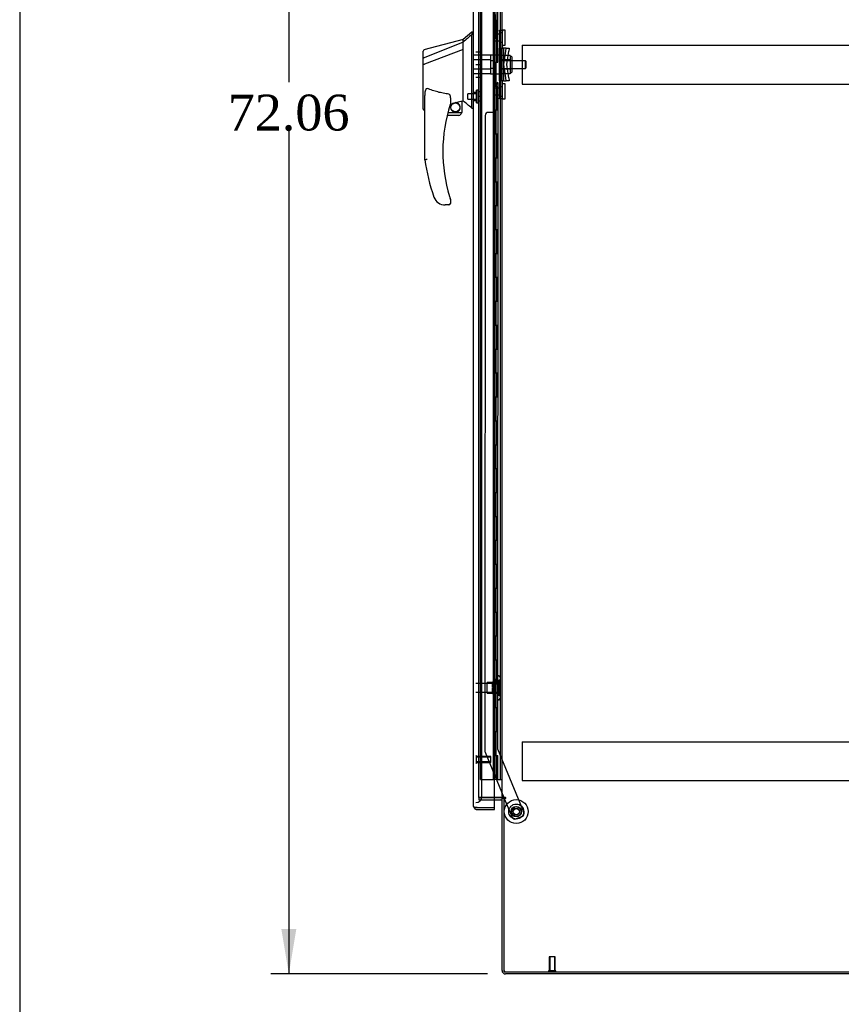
# Model space of a CAD drawing. Header units: inches. Extents: x 1 to 359, y -2 to 239.
# Tile 3 of 18: x 1 to 36, y 81 to 123. Entities that reach past the tile are written whole.
import ezdxf
from ezdxf.enums import TextEntityAlignment as Align
from ezdxf.lldxf.tags import DXFTag

# ---------------------------------------------------------------- set-up
doc = ezdxf.new("R2010")
doc.units = ezdxf.units.IN
doc.header["$MEASUREMENT"] = 0
for name, color, linetype in [('COM53964-5', 7, 'Continuous'), ('COM54746-60', 7, 'Continuous'), ('COM70220', 7, 'Continuous'), ('COM70838', 7, 'Continuous'), ('COM70839-3', 7, 'Continuous'), ('COM71197-3', 7, 'Continuous'), ('COM71198-5', 7, 'Continuous'), ('COM71199-2', 7, 'Continuous'), ('Default', 7, 'Continuous'), ('HAN13068', 7, 'Continuous'), ('HAN13068_NUT', 7, 'Continuous'), ('HAN13068_SCREW', 7, 'Continuous'), ('HAN_NUT', 7, 'Continuous'), ('NTS18147', 7, 'Continuous'), ('ROL87452', 7, 'Continuous'), ('RVT17786', 7, 'Continuous'), ('RVT19000', 7, 'Continuous'), ('SPC87322', 7, 'Continuous'), ('STD26122', 7, 'Continuous'), ('STD26258', 7, 'Continuous'), ('WAF25376', 7, 'Continuous'), ('WAM30038', 7, 'Continuous')]:
    doc.layers.add(name, color=color, linetype=linetype)
doc.styles.add('SEACAD_Times_New_Roman', font='times.ttf')
tags = doc.linetypes.add('HIDDEN2', pattern=[0.1875, 0.125, -0.0625]).pattern_tags.tags
tags[6:7] = [DXFTag(74, 4), DXFTag(75, 0), DXFTag(340, '0'), DXFTag(46, 0.0), DXFTag(50, 0.0), DXFTag(44, 0.0), DXFTag(45, 0.0)]
tags[4:5] = [DXFTag(74, 4), DXFTag(75, 0), DXFTag(340, '0'), DXFTag(46, 0.0), DXFTag(50, 0.0), DXFTag(44, 0.0), DXFTag(45, 0.0)]
doc.dimstyles.new('HAMMOND_(STH_-_300x200)', dxfattribs={"dimtxt": 1.5, "dimasz": 1.875, "dimexe": 0.75, "dimexo": 0.75, "dimgap": 0.375, "dimtad": 0, "dimtih": 1, "dimtoh": 1, "dimzin": 0, "dimdsep": 46, "dimtxsty": 'SEACAD_Times_New_Roman', "dimblk1": '_SE_FILLED', "dimblk2": '_SE_FILLED', "dimsah": 1, "dimcen": 0.75, "dimadec": 0, "dimazin": 0, "dimtfac": 0.8, "dimtofl": 0, "dimtmove": 0, "dimatfit": 3, "dimfxl": 1, "dimtolj": 1, "dimtzin": 0, "dimarcsym": 0})

# ---------------------------------------------------------------- blocks, each defined once
blk = doc.blocks.new('SE4')
at = {"layer": 'COM53964-5', "color": 7, "linetype": 'HIDDEN2'}
for p, q in [((22.334, 121.453), (22.334, 121.315)), ((22.334, 121.453), (56.709, 121.453)), ((22.334, 121.315), (22.334, 119.966)), ((22.334, 119.966), (22.334, 119.828)), ((22.334, 119.828), (56.709, 119.828)), ((22.334, 92.323), (22.334, 92.185)), ((22.334, 92.323), (56.709, 92.323)), ((22.334, 92.185), (22.334, 90.836)), ((22.334, 90.836), (22.334, 90.698)), ((22.334, 90.698), (56.709, 90.698))]:
    blk.add_line(p, q, dxfattribs=at)
at = {"layer": 'COM54746-60', "color": 7, "linetype": 'HIDDEN2'}
for p, q in [((20.589, 90.748), (20.589, 150.748)), ((21.139, 90.748), (21.139, 150.748)), ((21.144, 150.757), (21.144, 90.748)), ((21.244, 90.748), (21.244, 150.757)), ((21.43, 90.748), (21.43, 150.748)), ((21.194, 121.748), (21.194, 122.748)), ((21.235, 121.748), (21.235, 122.748)), ((21.139, 121.748), (21.194, 121.748)), ((21.183, 121.748), (21.311, 121.748)), ((21.183, 120.748), (21.183, 121.748)), ((21.28, 120.748), (21.28, 121.748)), ((21.305, 121.748), (21.305, 120.748)), ((21.311, 120.748), (21.311, 121.748)), ((21.139, 120.748), (21.194, 120.748)), ((21.183, 120.748), (21.311, 120.748)), ((21.194, 119.748), (21.194, 120.748)), ((21.235, 119.748), (21.235, 120.748)), ((21.139, 119.748), (21.194, 119.748)), ((21.183, 119.748), (21.311, 119.748)), ((21.183, 118.748), (21.183, 119.748)), ((21.28, 118.748), (21.28, 119.748)), ((21.305, 119.748), (21.305, 118.748)), ((21.311, 118.748), (21.311, 119.748)), ((21.139, 118.748), (21.194, 118.748)), ((21.183, 118.748), (21.311, 118.748)), ((21.194, 117.748), (21.194, 118.748)), ((21.235, 117.748), (21.235, 118.748)), ((21.139, 117.748), (21.194, 117.748)), ((21.183, 117.748), (21.311, 117.748)), ((21.183, 116.748), (21.183, 117.748)), ((21.28, 116.748), (21.28, 117.748)), ((21.305, 117.748), (21.305, 116.748)), ((21.311, 116.748), (21.311, 117.748)), ((21.139, 116.748), (21.194, 116.748)), ((21.183, 116.748), (21.311, 116.748)), ((21.194, 115.748), (21.194, 116.748)), ((21.235, 115.748), (21.235, 116.748)), ((21.139, 115.748), (21.194, 115.748)), ((21.183, 115.748), (21.311, 115.748)), ((21.183, 114.748), (21.183, 115.748)), ((21.28, 114.748), (21.28, 115.748)), ((21.305, 115.748), (21.305, 114.748)), ((21.311, 114.748), (21.311, 115.748)), ((21.139, 114.748), (21.194, 114.748)), ((21.183, 114.748), (21.311, 114.748)), ((21.194, 113.748), (21.194, 114.748)), ((21.235, 113.748), (21.235, 114.748)), ((21.139, 113.748), (21.194, 113.748)), ((21.183, 113.748), (21.311, 113.748)), ((21.183, 112.748), (21.183, 113.748)), ((21.28, 112.748), (21.28, 113.748)), ((21.305, 113.748), (21.305, 112.748)), ((21.311, 112.748), (21.311, 113.748)), ((21.139, 112.748), (21.194, 112.748)), ((21.183, 112.748), (21.311, 112.748)), ((21.194, 111.748), (21.194, 112.748)), ((21.235, 111.748), (21.235, 112.748)), ((21.139, 111.748), (21.194, 111.748)), ((21.183, 111.748), (21.311, 111.748)), ((21.183, 110.748), (21.183, 111.748)), ((21.28, 110.748), (21.28, 111.748)), ((21.305, 111.748), (21.305, 110.748)), ((21.311, 110.748), (21.311, 111.748)), ((21.139, 110.748), (21.194, 110.748)), ((21.183, 110.748), (21.311, 110.748)), ((21.194, 109.748), (21.194, 110.748)), ((21.235, 109.748), (21.235, 110.748)), ((21.139, 109.748), (21.194, 109.748)), ((21.183, 109.748), (21.311, 109.748)), ((21.183, 108.748), (21.183, 109.748)), ((21.28, 108.748), (21.28, 109.748)), ((21.305, 109.748), (21.305, 108.748)), ((21.311, 108.748), (21.311, 109.748)), ((21.139, 108.748), (21.194, 108.748)), ((21.183, 108.748), (21.311, 108.748)), ((21.194, 107.748), (21.194, 108.748)), ((21.235, 107.748), (21.235, 108.748)), ((21.139, 107.748), (21.194, 107.748)), ((21.183, 107.748), (21.311, 107.748)), ((21.183, 106.748), (21.183, 107.748)), ((21.28, 106.748), (21.28, 107.748)), ((21.305, 107.748), (21.305, 106.748)), ((21.311, 106.748), (21.311, 107.748)), ((21.139, 106.748), (21.194, 106.748)), ((21.183, 106.748), (21.311, 106.748)), ((21.194, 105.748), (21.194, 106.748)), ((21.235, 105.748), (21.235, 106.748)), ((21.139, 105.748), (21.194, 105.748)), ((21.183, 105.748), (21.311, 105.748)), ((21.183, 104.748), (21.183, 105.748)), ((21.28, 104.748), (21.28, 105.748)), ((21.305, 105.748), (21.305, 104.748)), ((21.311, 104.748), (21.311, 105.748)), ((21.139, 104.748), (21.194, 104.748)), ((21.183, 104.748), (21.311, 104.748)), ((21.194, 103.748), (21.194, 104.748)), ((21.235, 103.748), (21.235, 104.748)), ((21.139, 103.748), (21.194, 103.748)), ((21.183, 103.748), (21.311, 103.748)), ((21.183, 102.748), (21.183, 103.748)), ((21.28, 102.748), (21.28, 103.748)), ((21.305, 103.748), (21.305, 102.748)), ((21.311, 102.748), (21.311, 103.748)), ((21.139, 102.748), (21.194, 102.748)), ((21.183, 102.748), (21.311, 102.748)), ((21.194, 101.748), (21.194, 102.748)), ((21.235, 101.748), (21.235, 102.748)), ((21.139, 101.748), (21.194, 101.748)), ((21.183, 101.748), (21.311, 101.748)), ((21.183, 100.748), (21.183, 101.748)), ((21.28, 100.748), (21.28, 101.748)), ((21.305, 101.748), (21.305, 100.748)), ((21.311, 100.748), (21.311, 101.748)), ((21.139, 100.748), (21.194, 100.748)), ((21.183, 100.748), (21.311, 100.748)), ((21.194, 99.748), (21.194, 100.748)), ((21.235, 99.748), (21.235, 100.748)), ((21.139, 99.748), (21.194, 99.748)), ((21.183, 99.748), (21.311, 99.748)), ((21.183, 98.748), (21.183, 99.748)), ((21.28, 98.748), (21.28, 99.748)), ((21.305, 99.748), (21.305, 98.748)), ((21.311, 98.748), (21.311, 99.748)), ((21.139, 98.748), (21.194, 98.748)), ((21.183, 98.748), (21.311, 98.748)), ((21.194, 97.748), (21.194, 98.748)), ((21.235, 97.748), (21.235, 98.748)), ((21.139, 97.748), (21.194, 97.748)), ((21.183, 97.748), (21.311, 97.748)), ((21.183, 96.748), (21.183, 97.748)), ((21.28, 96.748), (21.28, 97.748)), ((21.305, 97.748), (21.305, 96.748)), ((21.311, 96.748), (21.311, 97.748)), ((21.139, 96.748), (21.194, 96.748)), ((21.183, 96.748), (21.311, 96.748)), ((21.194, 95.748), (21.194, 96.748)), ((21.235, 95.748), (21.235, 96.748)), ((21.139, 95.748), (21.194, 95.748)), ((21.183, 95.748), (21.311, 95.748)), ((21.183, 94.748), (21.183, 95.748)), ((21.28, 94.748), (21.28, 95.748)), ((21.305, 95.748), (21.305, 94.748)), ((21.311, 94.748), (21.311, 95.748)), ((21.139, 94.748), (21.194, 94.748)), ((21.183, 94.748), (21.311, 94.748)), ((21.194, 93.748), (21.194, 94.748)), ((21.235, 93.748), (21.235, 94.748)), ((21.139, 93.748), (21.194, 93.748)), ((21.183, 93.748), (21.311, 93.748)), ((21.183, 92.748), (21.183, 93.748)), ((21.28, 92.748), (21.28, 93.748)), ((21.305, 93.748), (21.305, 92.748)), ((21.311, 92.748), (21.311, 93.748)), ((21.139, 92.748), (21.194, 92.748)), ((21.183, 92.748), (21.311, 92.748)), ((21.194, 91.748), (21.194, 92.748)), ((21.235, 91.748), (21.235, 92.748)), ((21.139, 91.748), (21.194, 91.748)), ((21.183, 90.748), (21.183, 91.748)), ((21.183, 91.748), (21.311, 91.748)), ((21.28, 90.748), (21.28, 91.748)), ((21.305, 91.748), (21.305, 90.748)), ((21.311, 90.748), (21.311, 91.748)), ((20.589, 90.748), (21.114, 90.748)), ((21.114, 90.748), (21.139, 90.748)), ((21.139, 90.748), (21.144, 90.748)), ((21.183, 90.748), (21.144, 90.748)), ((21.305, 90.748), (21.183, 90.748)), ((21.305, 90.748), (21.43, 90.748)), ((21.43, 90.748), (21.492, 90.748))]:
    blk.add_line(p, q, dxfattribs=at)
at = {"layer": 'COM70220', "color": 7, "linetype": 'HIDDEN2'}
for p, q in [((20.65, 90.281), (20.65, 151.216)), ((20.65, 90.031), (20.65, 90.281))]:
    blk.add_line(p, q, dxfattribs=at)
blk.add_arc((20.4, 90.031), 0.25, 270, 0, dxfattribs=at)
at = {"layer": 'COM70838', "color": 7, "linetype": 'HIDDEN2'}
for p, q in [((21.382, 122.049), (21.382, 122.086)), ((21.382, 122.086), (21.507, 122.086)), ((21.382, 122.049), (21.382, 121.336)), ((21.507, 122.086), (21.507, 122.049)), ((21.507, 121.391), (21.507, 122.049)), ((21.382, 119.961), (21.382, 121.336)), ((21.382, 121.336), (21.44, 121.336)), ((21.44, 119.961), (21.44, 121.336)), ((21.44, 121.336), (21.565, 121.336)), ((21.565, 119.961), (21.565, 121.336)), ((21.667, 121.336), (21.565, 121.336)), ((21.567, 120.648), (21.649, 121.211)), ((21.649, 121.211), (21.667, 121.336)), ((21.667, 121.336), (21.793, 121.336)), ((21.693, 120.648), (21.775, 121.211)), ((21.793, 121.336), (21.775, 121.211)), ((21.649, 120.086), (21.567, 120.648)), ((21.775, 120.086), (21.693, 120.648)), ((21.44, 119.961), (21.382, 119.961)), ((21.382, 119.961), (21.382, 119.248)), ((21.565, 119.961), (21.44, 119.961)), ((21.507, 119.248), (21.507, 119.934)), ((21.565, 119.961), (21.667, 119.961)), ((21.667, 119.961), (21.649, 120.086)), ((21.793, 119.961), (21.667, 119.961)), ((21.775, 120.086), (21.793, 119.961)), ((21.382, 119.211), (21.382, 119.248)), ((21.507, 119.211), (21.382, 119.211)), ((21.507, 119.248), (21.507, 119.211))]:
    blk.add_line(p, q, dxfattribs=at)
for centre, start, end in [((21.624, 121.391), 180, 208.0398), ((21.624, 119.934), 166.4554, 180)]:
    blk.add_arc(centre, 0.117, start, end, dxfattribs=at)
at = {"layer": 'COM70839-3', "color": 7, "linetype": 'HIDDEN2'}
for p, q in [((21.32, 121.399), (21.306, 149.276)), ((21.249, 122.524), (21.25, 121.511)), ((21.32, 119.898), (21.306, 92.02)), ((21.25, 119.786), (21.249, 118.773)), ((21.124, 118.648), (20.913, 118.648)), ((20.788, 118.523), (20.775, 91.94)), ((20.785, 91.892), (21.574, 89.984)), ((21.306, 92.02), (22.406, 89.364)), ((21.587, 89.954), (21.915, 89.161)), ((22.338, 89.201), (22.079, 89.093))]:
    blk.add_line(p, q, dxfattribs=at)
at = {"layer": 'COM70839-3', "color": 7, "linetype": 'Continuous'}
blk.add_line((21.574, 89.984), (21.587, 89.954), dxfattribs=at)
at = {"layer": 'COM70839-3', "color": 7, "linetype": 'HIDDEN2'}
blk.add_circle((22.087, 89.401), 0.129, dxfattribs=at)
for centre, start, end in [((21.375, 121.511), 180.0275, 243.9236), ((21.375, 119.786), 116.0764, 179.9725), ((20.913, 118.523), 89.9725, 179.9725), ((21.124, 118.773), 269.9725, 359.9725), ((20.9, 91.94), 179.9725, 202.4845), ((22.031, 89.209), 202.4845, 292.4845), ((22.29, 89.316), 292.4845, 22.4845)]:
    blk.add_arc(centre, 0.125, start, end, dxfattribs=at)
at = {"layer": 'COM71197-3', "color": 7, "linetype": 'HIDDEN2'}
for p, q in [((20.525, 89.984), (20.525, 151.294)), ((21.18, 89.984), (20.525, 89.984))]:
    blk.add_line(p, q, dxfattribs=at)
at = {"layer": 'COM71197-3', "color": 7, "linetype": 'Continuous'}
for p, q in [((21.492, 89.984), (21.492, 151.294)), ((21.444, 89.984), (21.18, 89.984)), ((21.444, 89.984), (21.492, 89.984)), ((21.635, 89.984), (21.492, 89.984)), ((21.635, 89.954), (21.587, 89.954)), ((21.587, 82.704), (21.587, 89.954)), ((21.587, 82.704), (57.457, 82.704))]:
    blk.add_line(p, q, dxfattribs=at)
blk.add_arc((21.635, 89.969), 0.015, 270, 90, dxfattribs=at)
at = {"layer": 'COM71198-5', "color": 7, "linetype": 'HIDDEN2'}
for p, q in [((20.525, 89.984), (20.525, 89.889)), ((20.525, 89.984), (21.18, 89.984)), ((20.525, 89.889), (21.18, 89.889))]:
    blk.add_line(p, q, dxfattribs=at)
at = {"layer": 'COM71198-5', "color": 7, "linetype": 'Continuous'}
for p, q in [((21.18, 89.984), (21.444, 89.984)), ((21.18, 89.889), (21.444, 89.889)), ((21.492, 82.752), (21.492, 89.954)), ((21.587, 89.954), (21.492, 89.954)), ((57.409, 82.609), (21.635, 82.609))]:
    blk.add_line(p, q, dxfattribs=at)
for centre, radius, start, end in [((21.444, 89.841), 0.143, 52.2051, 90), ((21.444, 89.841), 0.048, 0, 90), ((21.635, 82.752), 0.143, 180, 270)]:
    blk.add_arc(centre, radius, start, end, dxfattribs=at)
at = {"layer": 'COM71198-5', "color": 7, "linetype": 'HIDDEN2'}
blk.add_arc((21.635, 82.752), 0.048, 180, 270, dxfattribs=at)
at = {"layer": 'COM71199-2', "color": 7, "linetype": 'Continuous'}
for p, q in [((20.305, 89.625), (20.305, 151.871)), ((21.18, 89.578), (21.18, 151.919)), ((20.305, 89.625), (20.305, 89.625)), ((20.305, 89.625), (20.305, 89.625)), ((20.448, 89.578), (20.334, 89.578)), ((20.385, 89.577), (20.334, 89.538)), ((20.385, 89.577), (20.448, 89.577)), ((20.448, 89.578), (21.18, 89.578)), ((20.448, 89.577), (20.448, 89.577)), ((20.448, 89.577), (21.18, 89.577)), ((20.448, 89.482), (21.18, 89.482)), ((21.18, 89.482), (21.18, 89.577))]:
    blk.add_line(p, q, dxfattribs=at)
for start, end in [(180, 180.0762), (180.1561, 217.5036), (217.5036, 270)]:
    blk.add_arc((20.448, 89.625), 0.143, start, end, dxfattribs=at)
blk.add_open_spline([(20.334, 89.578), (20.325, 89.586), (20.317, 89.593), (20.31, 89.605), (20.308, 89.609), (20.305, 89.617), (20.305, 89.621), (20.305, 89.625)], degree=3, knots=[0, 0, 0, 0, 0.5, 0.5, 0.75, 0.75, 1, 1, 1, 1], dxfattribs=at)
at = {"layer": 'HAN13068', "color": 7, "linetype": 'Continuous'}
for p, q in [((20.225, 121.998), (19.87, 121.698)), ((20.305, 121.998), (20.222, 121.998)), ((20.225, 121.998), (20.225, 121.897)), ((19.87, 121.698), (18.222, 121.257)), ((19.87, 121.586), (18.234, 120.931)), ((19.87, 121.586), (19.87, 121.698)), ((19.87, 121.44), (19.87, 121.586)), ((20.225, 121.837), (20.225, 121.897)), ((20.225, 121.751), (20.225, 121.837)), ((20.225, 119.26), (20.225, 121.751)), ((18.19, 120.905), (18.19, 121.202)), ((19.87, 121.273), (18.246, 120.669)), ((19.87, 121.346), (19.87, 121.44)), ((19.87, 121.273), (19.87, 121.346)), ((19.87, 119.388), (19.87, 121.273)), ((18.19, 120.671), (18.19, 120.905)), ((18.19, 118.799), (18.19, 120.671)), ((18.244, 120.669), (18.246, 120.669)), ((18.27, 116.666), (18.27, 119.336)), ((19.33, 119.256), (19.33, 118.992)), ((19.33, 119.006), (19.457, 119.035)), ((19.54, 119.055), (19.775, 119.11)), ((19.805, 119.113), (19.87, 119.128)), ((19.805, 119.113), (19.805, 119.114)), ((19.805, 119.114), (19.805, 118.648)), ((19.87, 119.241), (19.87, 119.388)), ((19.87, 119.128), (19.87, 119.241)), ((20.225, 118.855), (20.225, 119.26)), ((18.264, 118.741), (18.27, 118.742)), ((19.231, 118.648), (19.805, 118.648)), ((20.225, 118.83), (20.225, 118.855)), ((20.225, 118.828), (20.305, 118.828)), ((19.68, 118.523), (19.199, 118.523)), ((19.33, 115.012), (19.33, 114.833)), ((18.832, 114.863), (18.831, 114.862)), ((19.27, 114.773), (19.115, 114.773))]:
    blk.add_line(p, q, dxfattribs=at)
at = {"layer": 'HAN13068', "color": 7, "linetype": 'HIDDEN2'}
for p, q in [((21.007, 121.044), (20.305, 121.044)), ((21.007, 120.848), (20.305, 120.848)), ((21.007, 121.044), (21.007, 120.848)), ((21.007, 120.848), (21.007, 120.449)), ((21.132, 120.808), (21.007, 120.808)), ((21.132, 120.808), (21.132, 120.648)), ((22.467, 120.808), (21.507, 120.808)), ((22.467, 120.488), (22.467, 120.808)), ((22.497, 120.778), (22.467, 120.808)), ((22.497, 120.518), (22.497, 120.778)), ((21.007, 120.449), (20.305, 120.449)), ((21.132, 120.488), (21.007, 120.488)), ((21.007, 120.449), (21.007, 120.253)), ((21.132, 120.648), (21.132, 120.488)), ((21.507, 120.488), (22.467, 120.488)), ((22.467, 120.488), (22.497, 120.518)), ((21.007, 120.253), (20.305, 120.253)), ((20.43, 119.473), (20.305, 119.473)), ((20.305, 119.148), (20.43, 119.148))]:
    blk.add_line(p, q, dxfattribs=at)
at = {"layer": 'HAN13068', "color": 7, "linetype": 'Continuous'}
blk.add_circle((19.543, 118.852), 0.188, dxfattribs=at)
for centre, radius, start, end in [((18.25, 121.202), 0.06, 105.824, 180.0185), ((18.234, 121.03), 0.361, 262.9065, 271.5232), ((19.543, 118.852), 0.202, 115.2676, 90.8956), ((19.281, 119.98), 0.961, 280.5316, 285.6316), ((-16.541, 75.682), 56.686, 49.5649, 50.0347), ((18.25, 118.799), 0.06, 179.9998, 283.6214), ((25.433, 117.002), 6.417, 162.105, 197.0102), ((19.27, 118.992), 0.06, 342.105, 0), ((19.68, 118.648), 0.125, 310.5358, 346.1135), ((19.68, 118.648), 0.125, 346.1135, 360), ((19.68, 118.648), 0.125, 270, 310.5358), ((25.61, 117.601), 7.4, 187.261, 199.7146), ((19.115, 115.273), 0.5, 199.7146, 235.4377), ((19.27, 115.012), 0.06, 0, 17.895), ((19.115, 115.273), 0.5, 235.4377, 270), ((19.27, 114.833), 0.06, 270, 0)]:
    blk.add_arc(centre, radius, start, end, dxfattribs=at)
blk.add_open_spline([(20.225, 121.897), (20.106, 121.793), (19.988, 121.69), (19.87, 121.586)], degree=3, dxfattribs=at)
for points, knots in [([(18.234, 120.931), (18.222, 120.929), (18.21, 120.926), (18.194, 120.917), (18.19, 120.911), (18.19, 120.905)], [0, 0, 0, 0, 0.5, 0.5, 1, 1, 1, 1]), ([(18.27, 119.336), (18.27, 119.394), (18.274, 119.451), (18.288, 119.536), (18.294, 119.565), (18.309, 119.606), (18.315, 119.619), (18.327, 119.637), (18.332, 119.643), (18.344, 119.65), (18.353, 119.652), (18.36, 119.649)], [0, 0, 0, 0, 0.5, 0.5, 0.75, 0.75, 0.875, 0.875, 0.9375, 0.9375, 1, 1, 1, 1]), ([(19.27, 119.41), (19.192, 119.421), (19.114, 119.433), (18.959, 119.463), (18.882, 119.48), (18.73, 119.52), (18.655, 119.542), (18.506, 119.592), (18.432, 119.619), (18.36, 119.649)], [0, 0, 0, 0, 0.25, 0.25, 0.5, 0.5, 0.75, 0.75, 1, 1, 1, 1]), ([(19.27, 119.41), (19.273, 119.41), (19.277, 119.408), (19.284, 119.404), (19.287, 119.402), (19.294, 119.393), (19.299, 119.387), (19.306, 119.374), (19.309, 119.368), (19.314, 119.354), (19.316, 119.347), (19.322, 119.326), (19.325, 119.312), (19.328, 119.291), (19.328, 119.284), (19.329, 119.27), (19.33, 119.263), (19.33, 119.256)], [0, 0, 0, 0, 0.0625, 0.0625, 0.125, 0.125, 0.25, 0.25, 0.375, 0.375, 0.5, 0.5, 0.75, 0.75, 0.875, 0.875, 1, 1, 1, 1]), ([(19.775, 119.11), (19.778, 119.111), (19.782, 119.111), (19.79, 119.113), (19.793, 119.113), (19.801, 119.114), (19.805, 119.114), (19.805, 119.114)], [0, 0, 0, 0, 0.25, 0.25, 0.5, 0.5, 1, 1, 1, 1]), ([(18.36, 116.671), (18.354, 116.671), (18.348, 116.671), (18.336, 116.67), (18.331, 116.67), (18.314, 116.669), (18.304, 116.668), (18.292, 116.667), (18.288, 116.667), (18.281, 116.666), (18.279, 116.666), (18.274, 116.666), (18.272, 116.666), (18.27, 116.666), (18.27, 116.666), (18.27, 116.666)], [0, 0, 0, 0, 0.125, 0.125, 0.25, 0.25, 0.5, 0.5, 0.625, 0.625, 0.75, 0.75, 0.875, 0.875, 1, 1, 1, 1]), ([(19.297, 115.125), (19.302, 115.107), (19.308, 115.09), (19.316, 115.065), (19.318, 115.056), (19.322, 115.044), (19.323, 115.04), (19.325, 115.035), (19.326, 115.033), (19.326, 115.031), (19.327, 115.03), (19.327, 115.03)], [0, 0, 0, 0, 0.5, 0.5, 0.75, 0.75, 0.875, 0.875, 0.9375, 0.9375, 1, 1, 1, 1])]:
    blk.add_open_spline(points, degree=3, knots=knots, dxfattribs=at)
at = {"layer": 'HAN13068_NUT', "color": 7, "linetype": 'HIDDEN2'}
for p, q in [((21.832, 121.032), (21.507, 121.032)), ((21.832, 120.84), (21.507, 120.84)), ((21.832, 121.032), (21.832, 120.936)), ((21.882, 120.981), (21.832, 120.981)), ((21.832, 120.936), (21.832, 120.84)), ((21.832, 120.84), (21.832, 120.648)), ((21.912, 120.346), (21.912, 120.951)), ((21.832, 120.457), (21.507, 120.457)), ((21.832, 120.265), (21.507, 120.265)), ((21.832, 120.648), (21.832, 120.457)), ((21.832, 120.457), (21.832, 120.361)), ((21.832, 120.361), (21.832, 120.265)), ((21.832, 120.316), (21.882, 120.316))]:
    blk.add_line(p, q, dxfattribs=at)
for centre, start, end in [((21.882, 120.951), 0, 90), ((21.882, 120.346), 270, 0)]:
    blk.add_arc(centre, 0.03, start, end, dxfattribs=at)
at = {"layer": 'HAN13068_SCREW', "color": 7, "linetype": 'HIDDEN2'}
for p, q in [((20.43, 119.048), (20.43, 119.573)), ((20.5, 119.573), (20.43, 119.573)), ((20.5, 119.048), (20.5, 119.573)), ((20.637, 119.503), (20.5, 119.503)), ((20.637, 119.31), (20.637, 119.503)), ((20.055, 119.194), (20.055, 119.426)), ((20.43, 119.426), (20.055, 119.426)), ((20.055, 119.194), (20.43, 119.194)), ((20.43, 119.048), (20.5, 119.048)), ((20.637, 119.31), (20.5, 119.31)), ((20.637, 119.118), (20.5, 119.118)), ((20.637, 119.118), (20.637, 119.31))]:
    blk.add_line(p, q, dxfattribs=at)
at = {"layer": 'HAN_NUT', "color": 7, "linetype": 'HIDDEN2'}
for p, q in [((20.4, 121.178), (20.615, 121.178)), ((20.615, 120.648), (20.615, 121.178)), ((20.4, 120.648), (20.615, 120.648)), ((20.615, 120.118), (20.615, 120.648)), ((20.4, 120.118), (20.615, 120.118))]:
    blk.add_line(p, q, dxfattribs=at)
at = {"layer": 'NTS18147', "color": 7, "linetype": 'HIDDEN2'}
for p, q in [((20.87, 94.357), (20.87, 94.797)), ((21.308, 94.797), (20.87, 94.797)), ((21.308, 95.073), (21.308, 95.077)), ((21.371, 95.077), (21.308, 95.077)), ((21.308, 95.073), (21.308, 94.884)), ((21.308, 95.073), (21.371, 95.073)), ((21.308, 94.884), (21.308, 94.766)), ((21.371, 94.884), (21.308, 94.884)), ((21.308, 94.766), (21.308, 94.389)), ((21.308, 94.766), (21.371, 94.766)), ((21.371, 95.073), (21.371, 95.077)), ((21.371, 94.766), (21.371, 94.884)), ((21.433, 94.924), (21.433, 94.978)), ((20.87, 94.357), (21.308, 94.357)), ((21.308, 94.389), (21.308, 94.271)), ((21.371, 94.389), (21.308, 94.389)), ((21.371, 94.271), (21.371, 94.389)), ((21.308, 94.271), (21.308, 94.082)), ((21.308, 94.271), (21.371, 94.271)), ((21.308, 94.082), (21.308, 94.077)), ((21.371, 94.082), (21.308, 94.082)), ((21.308, 94.077), (21.371, 94.077)), ((21.371, 94.082), (21.371, 94.077)), ((21.433, 94.176), (21.433, 94.231))]:
    blk.add_line(p, q, dxfattribs=at)
blk.add_arc((21.114, 94.577), 0.318, 323.6338, 36.3662, dxfattribs=at)
for centre, start_param, end_param in [((21.114, 94.978), 2.506883, 3.776302), ((21.114, 94.924), 2.506883, 3.141593), ((21.114, 94.231), 3.141593, 3.776302), ((21.114, 94.176), 2.506883, 3.776302)]:
    blk.add_ellipse(centre, major_axis=(-0.318, 0), ratio=0.5, start_param=start_param, end_param=end_param, dxfattribs=at)
at = {"layer": 'ROL87452', "color": 7, "linetype": 'HIDDEN2'}
for radius in [0.5, 0.206]:
    blk.add_circle((22.087, 89.401), radius, dxfattribs=at)
at = {"layer": 'RVT17786', "color": 7, "linetype": 'HIDDEN2'}
blk.add_circle((22.087, 89.401), 0.217, dxfattribs=at)
at = {"layer": 'RVT19000', "color": 7, "linetype": 'HIDDEN2'}
for p, q in [((21.17, 121.633), (21.17, 121.914)), ((21.382, 121.914), (21.17, 121.914)), ((21.507, 121.969), (21.382, 121.969)), ((21.507, 122.086), (21.507, 122.086)), ((21.62, 122.086), (21.507, 122.086)), ((21.62, 121.461), (21.62, 122.086)), ((21.17, 121.633), (21.382, 121.633)), ((21.382, 121.579), (21.507, 121.579)), ((21.507, 121.461), (21.62, 121.461)), ((21.17, 119.382), (21.17, 119.663)), ((21.382, 119.663), (21.17, 119.663)), ((21.507, 119.718), (21.382, 119.718)), ((21.62, 119.835), (21.507, 119.835)), ((21.62, 119.21), (21.62, 119.835)), ((21.17, 119.382), (21.382, 119.382)), ((21.382, 119.328), (21.507, 119.328)), ((21.507, 119.21), (21.507, 119.211)), ((21.507, 119.21), (21.62, 119.21))]:
    blk.add_line(p, q, dxfattribs=at)
at = {"layer": 'SPC87322', "color": 7, "linetype": 'HIDDEN2'}
for p, q in [((21.382, 121.041), (21.007, 121.041)), ((21.507, 120.886), (21.382, 120.886)), ((21.507, 120.876), (21.382, 120.876)), ((21.507, 120.421), (21.382, 120.421)), ((21.507, 120.411), (21.382, 120.411)), ((21.007, 120.256), (21.382, 120.256))]:
    blk.add_line(p, q, dxfattribs=at)
at = {"layer": 'STD26122', "color": 7, "linetype": 'HIDDEN2'}
for p, q in [((21.365, 94.762), (20.4, 94.762)), ((21.365, 94.762), (21.365, 94.392)), ((21.4, 94.727), (21.365, 94.762)), ((21.4, 94.427), (21.4, 94.727)), ((20.4, 94.392), (21.365, 94.392)), ((21.365, 94.392), (21.4, 94.427))]:
    blk.add_line(p, q, dxfattribs=at)
at = {"layer": 'STD26258', "color": 7, "linetype": 'HIDDEN2'}
for p, q in [((20.431, 91.734), (20.4, 91.734)), ((20.431, 91.421), (20.431, 91.734)), ((21.025, 91.702), (20.431, 91.702)), ((21.025, 91.672), (20.431, 91.672)), ((21.025, 91.483), (20.431, 91.483)), ((20.431, 91.452), (21.025, 91.452)), ((21.025, 91.452), (21.025, 91.702)), ((20.4, 91.421), (20.431, 91.421)), ((23.712, 83.329), (23.462, 83.329)), ((23.462, 83.329), (23.462, 82.736)), ((23.492, 83.329), (23.492, 82.736)), ((23.681, 83.329), (23.681, 82.736)), ((23.712, 82.736), (23.712, 83.329)), ((23.743, 82.736), (23.43, 82.736)), ((23.43, 82.736), (23.43, 82.704)), ((23.743, 82.704), (23.743, 82.736))]:
    blk.add_line(p, q, dxfattribs=at)
at = {"layer": 'WAF25376', "color": 7, "linetype": 'HIDDEN2'}
for radius in [0.315, 0.14]:
    blk.add_circle((22.087, 89.401), radius, dxfattribs=at)
at = {"layer": 'WAM30038', "color": 7, "linetype": 'HIDDEN2'}
for p, q in [((21.095, 94.751), (21.095, 94.806)), ((21.14, 94.78), (21.095, 94.751)), ((21.095, 94.727), (21.14, 94.755)), ((21.095, 94.751), (21.111, 94.739)), ((21.095, 94.595), (21.095, 94.727)), ((21.111, 94.739), (21.15, 94.763)), ((21.159, 94.952), (21.159, 94.202)), ((21.183, 94.952), (21.159, 94.952)), ((21.183, 94.952), (21.183, 94.202)), ((21.14, 94.595), (21.095, 94.595)), ((21.095, 94.428), (21.095, 94.56)), ((21.095, 94.56), (21.14, 94.56)), ((21.14, 94.4), (21.095, 94.428)), ((21.111, 94.416), (21.095, 94.404)), ((21.095, 94.349), (21.095, 94.404)), ((21.095, 94.404), (21.14, 94.375)), ((21.149, 94.392), (21.111, 94.416)), ((21.159, 94.202), (21.183, 94.202))]:
    blk.add_line(p, q, dxfattribs=at)
for centre, radius, start, end in [((20.574, 95.48), 0.85, 311.7058, 313.4493), ((21.141, 94.577), 0.0181, 1.7718, 93.073), ((21.14, 94.578), 0.0182, 267.1609, 357.9942), ((20.571, 93.672), 0.854, 46.5547, 48.2901)]:
    blk.add_arc(centre, radius, start, end, dxfattribs=at)
for points, knots in [([(21.095, 94.806), (21.108, 94.817), (21.12, 94.829), (21.133, 94.84), (21.135, 94.842), (21.137, 94.844), (21.14, 94.846)], [0, 0, 0, 0, 0.858552, 0.858552, 0.858552, 1, 1, 1, 1]), ([(21.153, 94.785), (21.153, 94.785), (21.152, 94.785), (21.148, 94.784), (21.144, 94.782), (21.14, 94.78)], [0.4389304, 0.4389304, 0.4389304, 0.4389304, 0.5, 0.5, 1, 1, 1, 1]), ([(21.14, 94.755), (21.142, 94.756), (21.144, 94.758), (21.148, 94.761), (21.15, 94.763), (21.154, 94.768), (21.155, 94.77), (21.158, 94.775), (21.159, 94.778), (21.159, 94.78)], [0, 0, 0, 0, 0.25, 0.25, 0.5, 0.5, 0.75, 0.75, 1, 1, 1, 1]), ([(21.14, 94.309), (21.137, 94.311), (21.135, 94.313), (21.133, 94.315), (21.12, 94.326), (21.108, 94.338), (21.095, 94.349)], [0, 0, 0, 0, 0.141448, 0.141448, 0.141448, 1, 1, 1, 1]), ([(21.159, 94.375), (21.159, 94.377), (21.158, 94.38), (21.155, 94.385), (21.154, 94.387), (21.148, 94.394), (21.144, 94.397), (21.14, 94.4)], [0, 0, 0, 0, 0.25, 0.25, 0.5, 0.5, 1, 1, 1, 1]), ([(21.14, 94.375), (21.142, 94.374), (21.144, 94.373), (21.148, 94.371), (21.15, 94.371), (21.152, 94.37), (21.153, 94.37), (21.153, 94.37)], [0, 0, 0, 0, 0.25, 0.25, 0.5, 0.5, 0.5626015, 0.5626015, 0.5626015, 0.5626015])]:
    blk.add_open_spline(points, degree=3, knots=knots, dxfattribs=at)
blk = doc.blocks.new('DMBLK4333')
at = {"layer": 'Default', "linetype": 'Continuous'}
for points in [[(12.264, 152.794), (12.889, 152.794), (12.576, 154.669)], [(12.264, 84.484), (12.576, 82.609), (12.889, 84.484)]]:
    blk.add_hatch(color=7, dxfattribs=at).paths.add_polyline_path(points)
at = {"layer": 'Default', "color": 7, "linetype": 'Continuous'}
for p, q in [((20.885, 154.669), (11.826, 154.669)), ((12.576, 154.669), (12.576, 119.914)), ((12.576, 117.889), (12.576, 82.609)), ((20.885, 82.609), (11.826, 82.609))]:
    blk.add_line(p, q, dxfattribs=at)
at = {"layer": 'Default', "color": 7, "linetype": 'Continuous', "style": 'SEACAD_Times_New_Roman'}
blk.add_text('72.06', height=1.5, dxfattribs=at).set_placement((10.017, 119.389), align=Align.TOP_LEFT)
blk = doc.blocks.new('_SE_FILLED')
at = {"color": 0}
blk.add_line((0, 0), (-1, 0), dxfattribs=at)
blk.add_solid([(0, 0), (-1, -0.1665), (-1, 0.1665), (0, 0)], dxfattribs=at)
blk = doc.blocks.new('BORDER')
at = {"layer": 'Default', "color": 7, "linetype": 'Continuous'}
blk.add_line((-41.86, 27.86), (-41.86, 0), dxfattribs=at)

msp = doc.modelspace()

# ---------------------------------------------------------------- block references
at = {"layer": 'Default', "color": 7, "xscale": 8.55, "yscale": 8.55, "zscale": 8.55}
msp.add_blockref('BORDER', (359.223, 0.67), dxfattribs=at)
at = {"layer": 'Default'}
msp.add_blockref('SE4', (0, 0), dxfattribs=at)

# ---------------------------------------------------------------- dimensions: what is measured, and where the dimension line sits
at = {"layer": 'Default', "color": 7, "linetype": 'Continuous'}
dim = msp.add_linear_dim(base=(12.576, 154.669), p1=(21.635, 154.669), p2=(21.635, 82.609), angle=270, text='\\A1;<>', dimstyle='HAMMOND_(STH_-_300x200)', dxfattribs=at)
dim.commit()
dim.dimension.update_dxf_attribs({"geometry": 'DMBLK4333', "text_midpoint": (12.576, 118.639), "dimtype": 161})

doc.saveas('drawing.dxf')
